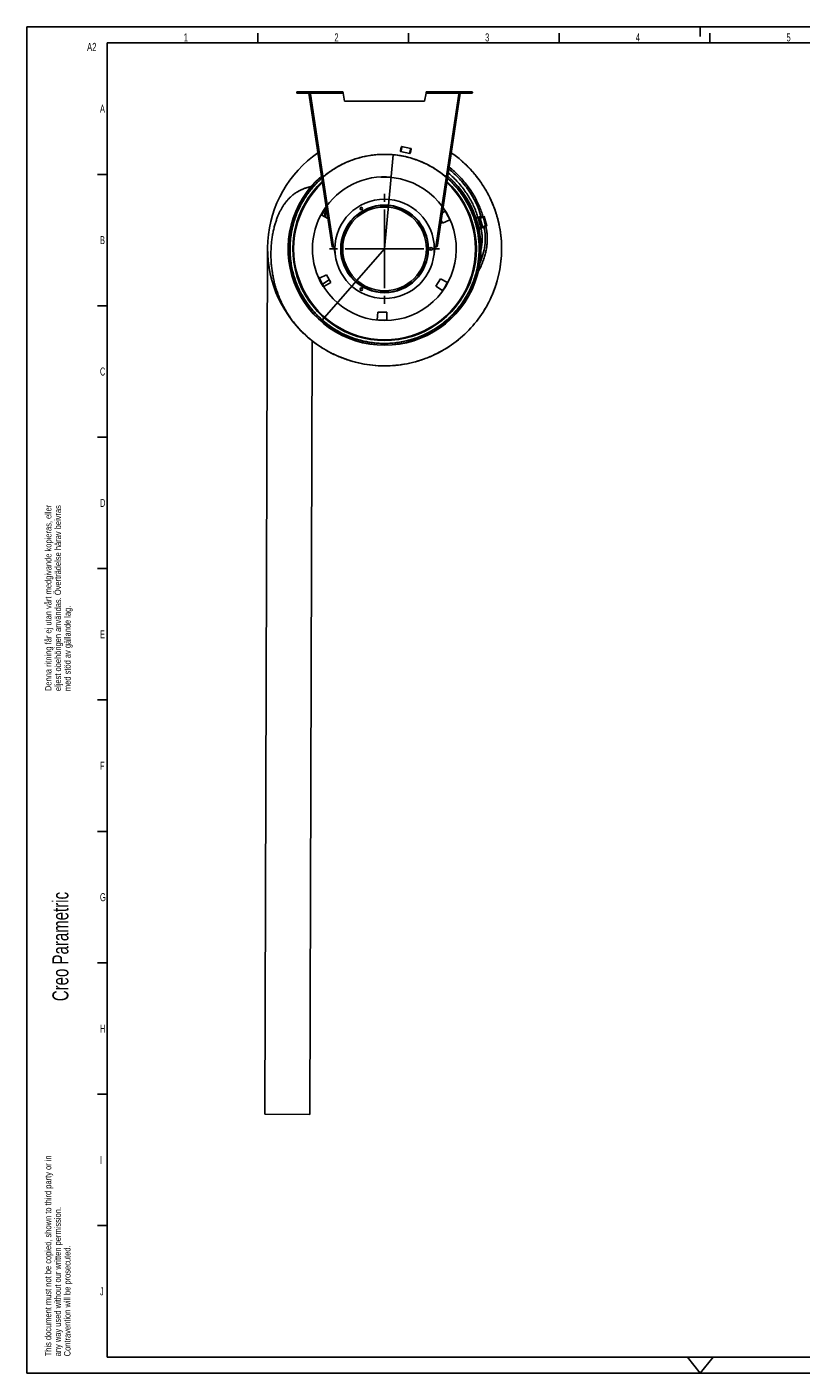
# Model space of a CAD drawing. Extents: x 0 to 594, y 0 to 420.
# Tile 1 of 14: x 0 to 241, y 0 to 420. Entities that reach past the tile are written whole.
import ezdxf

# ---------------------------------------------------------------- set-up
doc = ezdxf.new("R2010")
doc.units = 0
doc.header["$LTSCALE"] = 32.67
doc.linetypes.add('CENTER', pattern=[0.6, 0.375, -0.075, 0.075, -0.075])
for name, color, linetype in [('110528_DXF_CONTINUOUS_LINE', 7, 'CONTINUOUS'), ('110536_DXF_CONTINUOUS_LINE', 7, 'CONTINUOUS'), ('110660_DXF_CONTINUOUS_LINE', 7, 'CONTINUOUS'), ('AG_HOSE_125_DXF_CONTINUOUS', 7, 'CONTINUOUS'), ('ASE_65_125-10_DXF_FORMAT', 7, 'CONTINUOUS'), ('G_ASE_DUMMY_DXF_CONTINUOUS', 7, 'CONTINUOUS'), ('GUIDE_125_DXF_CONTINUOUS_L', 7, 'CONTINUOUS'), ('SPRING_DUMMY_DXF_AXIS', 7, 'CONTINUOUS'), ('SPRING_DUMMYDXF_CONTINUOUS', 7, 'CONTINUOUS')]:
    doc.layers.add(name, color=color, linetype=linetype)
doc.styles.get("Standard").update_dxf_attribs({"font": 'txt', "width": 0.7})
doc.styles.add('TEXTSTYLE_2', font='txt', dxfattribs={"width": 0.7})

# ---------------------------------------------------------------- blocks, each defined once
blk = doc.blocks.new('SQS_LAGTEXT_BL0', base_point=(6.83, 146.28))
at = {"layer": 'ASE_65_125-10_DXF_FORMAT', "color": 1, "linetype": 'CONTINUOUS'}
for q in [(0, 4.45), (4.76, 0)]:
    blk.add_line((0, -0.01), q, dxfattribs=at)
at = {"layer": 'ASE_65_125-10_DXF_FORMAT', "color": 2, "linetype": 'CONTINUOUS', "style": 'TEXTSTYLE_2', "width": 0.7}
for s, height, p in [('Denna ritning får ej utan vårt medgivande kopieras, eller', 2, (7.65, 212.77)), ('eljest obehörigen användas. Överträdelse härav beivras', 2, (10.65, 212.77)), ('med stöd av gällande lag.', 2, (13.65, 212.77)), ('Creo Parametric', 5, (12.94, 116.02)), ('This document must not be copied, shown to third party or in', 2, (7.59, 5.22)), ('any way used without our written permission.', 2, (10.59, 5.22)), ('Contravention will be prosecuted.', 2, (13.59, 5.22))]:
    blk.add_text(s, height=height, rotation=90, dxfattribs=at).set_placement(p)

msp = doc.modelspace()

# ---------------------------------------------------------------- linework, layer by layer
at = {"layer": '110528_DXF_CONTINUOUS_LINE', "color": 3, "linetype": 'CONTINUOUS'}
for p, q in [((93.84414, 360.17586), (91.92343, 361.24052)), ((129.50961, 361.9354), (130.44114, 362.49511)), ((129.63569, 358.81393), (129.17125, 359.68741)), ((131.84955, 359.84627), (129.63569, 358.81393)), ((91.23936, 341.65116), (93.45322, 342.6835)), ((94.7416, 340.26041), (92.64777, 339.00232)), ((93.45322, 342.6835), (94.7416, 340.26041)), ((127.57475, 339.11385), (129.02902, 341.44117)), ((129.02902, 341.44117), (131.16547, 340.25691)), ((129.57572, 337.71276), (127.57475, 339.11385)), ((109.27062, 328.61521), (109.48352, 331.04864)), ((109.48352, 331.04864), (112.22616, 330.95286)), ((112.22616, 330.95286), (112.26879, 328.51051))]:
    msp.add_line(p, q, dxfattribs=at)
at = {"layer": '110528_DXF_CONTINUOUS_LINE', "color": 9, "linetype": 'CONTINUOUS'}
for p, q in [((138.03288, 364.83286), (138.0991, 364.86807)), ((85.05603, 336.66457), (84.9898, 336.62936))]:
    msp.add_line(p, q, dxfattribs=at)
at = {"layer": '110528_DXF_CONTINUOUS_LINE', "color": 7, "linetype": 'CONTINUOUS'}
msp.add_arc((111.54445, 350.74871), 30.075, 130.9272188, 49.0727019, dxfattribs=at)
at = {"layer": '110528_DXF_CONTINUOUS_LINE', "color": 3, "linetype": 'CONTINUOUS'}
for radius, start, end in [(30, 131.0178646, 48.9819905), (22.25, 144.9125493, 151.8655687), (22.25, 24.1344313, 31.8655687), (22.25, 204.1344313, 211.8655687), (22.25, 324.1344313, 331.8655687), (22.25, 264.1344313, 271.8655687)]:
    msp.add_arc((111.54445, 350.74871), radius, start, end, dxfattribs=at)
at = {"layer": '110528_DXF_CONTINUOUS_LINE', "color": 9, "linetype": 'CONTINUOUS'}
for radius, start, end in [(28.61603, 132.7981077, 47.2023559), (28.36603, 133.1426079, 46.8576139)]:
    msp.add_arc((111.54445, 350.74871), radius, start, end, dxfattribs=at)
at = {"layer": '110536_DXF_CONTINUOUS_LINE', "color": 9, "linetype": 'CONTINUOUS'}
for p, q in [((84.3178, 399.34871), (84.3178, 399.74871)), ((88.35241, 399.34871), (98.60613, 399.34871)), ((134.7365, 399.34871), (124.48277, 399.34871)), ((138.77111, 399.34871), (138.77111, 399.74871)), ((95.56572, 351.42559), (88.40975, 398.96772)), ((127.52319, 351.42559), (134.67915, 398.96772)), ((94.24334, 357.5237), (94.44111, 357.55347)), ((128.84557, 357.5237), (128.6478, 357.55347)), ((94.62603, 354.98119), (94.8238, 355.01096)), ((128.46288, 354.98119), (128.2651, 355.01096)), ((95.09225, 351.88373), (95.29003, 351.9135)), ((95.09242, 351.88266), (95.29019, 351.91242)), ((127.99649, 351.88266), (127.79872, 351.91242)), ((127.99665, 351.88373), (127.79888, 351.9135))]:
    msp.add_line(p, q, dxfattribs=at)
at = {"layer": '110536_DXF_CONTINUOUS_LINE', "color": 3, "linetype": 'CONTINUOUS'}
for p, q in [((84.3178, 399.74871), (98.53311, 399.74871)), ((84.3178, 399.34871), (88.1678, 399.34871)), ((95.1526, 351.48283), (87.95467, 399.30373)), ((124.5558, 399.74871), (138.77111, 399.74871)), ((135.13423, 399.30373), (127.99665, 351.88373)), ((138.77111, 399.34871), (134.92111, 399.34871)), ((127.93631, 351.48283), (127.99665, 351.88373))]:
    msp.add_line(p, q, dxfattribs=at)
at = {"layer": '110536_DXF_CONTINUOUS_LINE', "color": 7, "linetype": 'CONTINUOUS'}
for p, q in [((84.3178, 399.54871), (98.53311, 399.54871)), ((87.95467, 399.30373), (88.15245, 399.3335)), ((95.35037, 351.5126), (88.15245, 399.3335)), ((88.1678, 399.34871), (88.1678, 399.54871)), ((88.35241, 399.34871), (88.40975, 398.96772)), ((95.33915, 399.74871), (95.33915, 399.54871)), ((98.33915, 399.74871), (98.33915, 399.54871)), ((98.53311, 399.74871), (98.53311, 399.54871)), ((98.60613, 399.34871), (99.04445, 396.86287)), ((124.48277, 399.34871), (124.04445, 396.86287)), ((124.5558, 399.74871), (124.5558, 399.54871)), ((124.5558, 399.54871), (138.77111, 399.54871)), ((124.74976, 399.74871), (124.74976, 399.54871)), ((127.74976, 399.74871), (127.74976, 399.54871)), ((127.79888, 351.9135), (134.93646, 399.3335)), ((134.7365, 399.34871), (134.67915, 398.96772)), ((134.92111, 399.34871), (134.92111, 399.54871)), ((135.13423, 399.30373), (134.93646, 399.3335)), ((88.21198, 398.93795), (88.40975, 398.96772)), ((124.04445, 396.86287), (99.04445, 396.86287)), ((134.87692, 398.93795), (134.67915, 398.96772)), ((95.1526, 351.48283), (95.35037, 351.5126)), ((96.21711, 348.44167), (95.76549, 351.44211)), ((126.8718, 348.44167), (127.32342, 351.44211)), ((127.73854, 351.5126), (127.79888, 351.9135)), ((127.93631, 351.48283), (127.73854, 351.5126))]:
    msp.add_line(p, q, dxfattribs=at)
at = {"layer": '110536_DXF_CONTINUOUS_LINE', "color": 3, "linetype": 'CONTINUOUS'}
for centre, start, end in [((84.3178, 399.54871), 90, 270), ((138.77111, 399.54871), 270, 90)]:
    msp.add_arc(centre, 0.2, start, end, dxfattribs=at)
at = {"layer": '110536_DXF_CONTINUOUS_LINE', "color": 7, "linetype": 'CONTINUOUS'}
for centre, start, end in [((95.54222, 352.9254), 270.8975556, 278.5598113), ((127.54668, 352.9254), 261.4401887, 269.1024444)]:
    msp.add_arc(centre, 1.5, start, end, dxfattribs=at)
for points, knots in [([(88.2922, 399.54871), (88.29934, 399.54871), (88.31308, 399.52397), (88.32412, 399.4849), (88.33871, 399.4211), (88.34751, 399.37425), (88.35241, 399.34871)], [0, 0, 0, 0, 0.10102656, 0.317593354, 0.631910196, 1, 1, 1, 1]), ([(98.60613, 399.34871), (98.60019, 399.37426), (98.58948, 399.42139), (98.57177, 399.4847), (98.55811, 399.5257), (98.54103, 399.54871), (98.53311, 399.54871)], [0, 0, 0, 0, 0.362762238, 0.67352206, 0.890403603, 1, 1, 1, 1]), ([(124.48277, 399.34871), (124.48871, 399.37426), (124.49942, 399.42139), (124.51714, 399.4847), (124.53079, 399.5257), (124.54788, 399.54871), (124.5558, 399.54871)], [0, 0, 0, 0, 0.362762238, 0.67352206, 0.890403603, 1, 1, 1, 1]), ([(134.79671, 399.54871), (134.78957, 399.54871), (134.77582, 399.52397), (134.76479, 399.4849), (134.7502, 399.4211), (134.74139, 399.37425), (134.7365, 399.34871)], [0, 0, 0, 0, 0.10102656, 0.317593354, 0.631910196, 1, 1, 1, 1]), ([(95.56572, 351.42559), (95.53837, 351.4263), (95.4875, 351.42985), (95.42051, 351.44397), (95.36921, 351.46866), (95.35246, 351.49871), (95.35037, 351.5126)], [0, 0, 0, 0, 0.331658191, 0.615530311, 0.82972973, 1, 1, 1, 1]), ([(127.52319, 351.42559), (127.55054, 351.4263), (127.60141, 351.42985), (127.66839, 351.44397), (127.7197, 351.46866), (127.73645, 351.49871), (127.73854, 351.5126)], [0, 0, 0, 0, 0.331658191, 0.615530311, 0.82972973, 1, 1, 1, 1])]:
    msp.add_open_spline(points, degree=3, knots=knots, dxfattribs=at)
at = {"layer": '110536_DXF_CONTINUOUS_LINE', "color": 3, "linetype": 'CONTINUOUS'}
for points, knots in [([(98.60613, 399.34871), (98.6002, 399.39976), (98.58927, 399.49411), (98.57435, 399.60533), (98.5619, 399.67711), (98.55272, 399.71451), (98.54583, 399.73681), (98.53708, 399.74871), (98.53311, 399.74871)], [0, 0, 0, 0, 0.37570868, 0.695091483, 0.818353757, 0.911146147, 0.970916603, 1, 1, 1, 1]), ([(124.48277, 399.34871), (124.48871, 399.39976), (124.49964, 399.49411), (124.51456, 399.60533), (124.527, 399.67711), (124.53618, 399.71451), (124.54308, 399.73681), (124.55182, 399.74871), (124.5558, 399.74871)], [0, 0, 0, 0, 0.37570868, 0.695091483, 0.818353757, 0.911146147, 0.970916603, 1, 1, 1, 1]), ([(95.56572, 351.42559), (95.51383, 351.42242), (95.41764, 351.41888), (95.30439, 351.42136), (95.22966, 351.43288), (95.18492, 351.44439), (95.15512, 351.46609), (95.1526, 351.48283)], [0, 0, 0, 0, 0.361590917, 0.668785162, 0.788677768, 0.882236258, 1, 1, 1, 1]), ([(127.52319, 351.42559), (127.57507, 351.42242), (127.67126, 351.41888), (127.78452, 351.42136), (127.85924, 351.43288), (127.90399, 351.44439), (127.93379, 351.46609), (127.93631, 351.48283)], [0, 0, 0, 0, 0.361590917, 0.668785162, 0.788677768, 0.882236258, 1, 1, 1, 1])]:
    msp.add_open_spline(points, degree=3, knots=knots, dxfattribs=at)
at = {"layer": '110660_DXF_CONTINUOUS_LINE', "color": 9, "linetype": 'CONTINUOUS'}
for p, q in [((119.77544, 382.05851), (116.87003, 382.662)), ((119.45004, 380.49195), (116.54463, 381.09544)), ((140.05225, 360.32715), (141.04591, 360.60109)), ((141.51158, 357.40675), (140.71962, 360.2794)), ((140.88222, 357.36195), (141.86426, 357.63269)), ((140.93125, 357.14537), (141.92322, 357.41885)), ((140.99296, 356.85001), (141.61611, 357.0218)), ((141.94081, 357.69329), (141.14578, 360.5771)), ((142.07587, 357.73551), (141.28392, 360.60815)), ((142.00988, 357.70882), (142.07587, 357.73551)), ((143.05403, 357.83199), (142.26208, 360.70463)), ((143.36913, 357.93585), (142.57718, 360.80849)), ((143.30314, 357.90916), (143.36913, 357.93585)), ((143.3075, 357.89337), (143.30314, 357.90916)), ((143.3075, 357.89337), (143.37784, 357.90427))]:
    msp.add_line(p, q, dxfattribs=at)
at = {"layer": '110660_DXF_CONTINUOUS_LINE', "color": 7, "linetype": 'CONTINUOUS'}
for p, q in [((139.99559, 360.49496), (140.99891, 360.77156)), ((141.73137, 357.26984), (140.95034, 357.05452)), ((141.59243, 357.11139), (140.97402, 356.9409)), ((140.99323, 356.84868), (141.61645, 357.0205)), ((141.05911, 360.55321), (140.99892, 360.77154)), ((141.14578, 360.5771), (141.05911, 360.55321)), ((142.57718, 360.80849), (141.28392, 360.60815)), ((141.93773, 357.70446), (141.85107, 357.68057)), ((141.94191, 357.35105), (141.85107, 357.68057)), ((143.36913, 357.93585), (142.07587, 357.73551)), ((143.42996, 357.93563), (142.63801, 360.80827)), ((143.06859, 357.7792), (143.37784, 357.90427))]:
    msp.add_line(p, q, dxfattribs=at)
at = {"layer": '110660_DXF_CONTINUOUS_LINE', "color": 3, "linetype": 'CONTINUOUS'}
for p, q in [((141.56657, 357.20729), (140.95371, 357.03834)), ((141.94081, 357.69329), (141.85414, 357.6694)), ((143.30314, 357.90916), (142.00988, 357.70882)), ((143.06424, 357.79499), (143.3075, 357.89337))]:
    msp.add_line(p, q, dxfattribs=at)
msp.add_arc((143.19619, 358.16864), 0.29692, 292.0170882, 292.4133499, dxfattribs=at)
at = {"layer": '110660_DXF_CONTINUOUS_LINE', "color": 9, "linetype": 'CONTINUOUS'}
for points, knots in [([(116.82245, 381.85481), (116.83241, 381.90278), (116.85075, 381.99744), (116.87367, 382.13611), (116.89106, 382.26603), (116.90248, 382.38286), (116.9073, 382.48213), (116.9065, 382.56249), (116.89807, 382.61684), (116.88728, 382.6578), (116.85254, 382.66502), (116.82632, 382.63174), (116.79695, 382.58525), (116.76421, 382.51185), (116.72909, 382.41888), (116.69304, 382.30716), (116.65726, 382.18107), (116.62305, 382.04474), (116.60218, 381.95061), (116.59222, 381.90263)], [0, 0, 0, 0, 0.089277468, 0.17567333, 0.256055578, 0.328171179, 0.389237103, 0.437858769, 0.472417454, 0.49342805, 0.50657195, 0.527582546, 0.562141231, 0.610762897, 0.671828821, 0.743944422, 0.82432667, 0.910722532, 1, 1, 1, 1]), ([(116.59222, 381.90263), (116.58225, 381.85466), (116.56391, 381.76001), (116.54099, 381.62133), (116.5236, 381.49141), (116.51218, 381.37459), (116.50736, 381.27532), (116.50817, 381.19495), (116.51659, 381.14061), (116.52738, 381.09964), (116.56213, 381.09242), (116.58834, 381.12571), (116.61771, 381.1722), (116.65045, 381.2456), (116.68557, 381.33857), (116.72162, 381.45028), (116.7574, 381.57638), (116.79161, 381.71271), (116.81248, 381.80684), (116.82245, 381.85481)], [0, 0, 0, 0, 0.089277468, 0.17567333, 0.256055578, 0.328171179, 0.389237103, 0.437858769, 0.472417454, 0.49342805, 0.50657195, 0.527582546, 0.562141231, 0.610762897, 0.671828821, 0.743944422, 0.82432667, 0.910722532, 1, 1, 1, 1]), ([(119.49762, 381.29914), (119.48766, 381.25117), (119.46932, 381.15651), (119.4464, 381.01784), (119.42901, 380.88792), (119.41759, 380.77109), (119.41277, 380.67182), (119.41357, 380.59146), (119.422, 380.53711), (119.43279, 380.49615), (119.46754, 380.48893), (119.49375, 380.52221), (119.52312, 380.5687), (119.55586, 380.6421), (119.59098, 380.73507), (119.62703, 380.84679), (119.66281, 380.97289), (119.69702, 381.10921), (119.71789, 381.20335), (119.72786, 381.25132)], [0, 0, 0, 0, 0.089277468, 0.17567333, 0.256055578, 0.328171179, 0.389237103, 0.437858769, 0.472417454, 0.49342805, 0.50657195, 0.527582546, 0.562141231, 0.610762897, 0.671828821, 0.743944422, 0.82432667, 0.910722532, 1, 1, 1, 1]), ([(119.72786, 381.25132), (119.73782, 381.29929), (119.75616, 381.39394), (119.77908, 381.53262), (119.79647, 381.66254), (119.80789, 381.77937), (119.81271, 381.87863), (119.81191, 381.959), (119.80348, 382.01334), (119.79269, 382.05431), (119.75794, 382.06153), (119.73173, 382.02824), (119.70236, 381.98175), (119.66962, 381.90835), (119.6345, 381.81538), (119.59845, 381.70367), (119.56267, 381.57757), (119.52846, 381.44124), (119.50759, 381.34711), (119.49762, 381.29914)], [0, 0, 0, 0, 0.089277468, 0.17567333, 0.256055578, 0.328171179, 0.389237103, 0.437858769, 0.472417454, 0.49342805, 0.50657195, 0.527582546, 0.562141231, 0.610762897, 0.671828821, 0.743944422, 0.82432667, 0.910722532, 1, 1, 1, 1]), ([(141.46623, 360.58134), (141.41899, 360.56832), (141.32634, 360.54172), (141.19218, 360.50003), (141.06817, 360.45814), (140.95824, 360.41764), (140.86721, 360.3797), (140.79453, 360.34626), (140.75091, 360.31743), (140.71647, 360.29528), (140.72505, 360.26413), (140.76598, 360.26277), (140.81821, 360.26036), (140.89776, 360.26889), (140.99537, 360.28296), (141.11053, 360.30451), (141.23848, 360.33208), (141.37506, 360.36503), (141.46825, 360.38967), (141.51548, 360.40269)], [0, 0, 0, 0, 0.090153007, 0.177370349, 0.258461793, 0.331119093, 0.392489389, 0.441090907, 0.475147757, 0.494769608, 0.505230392, 0.524852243, 0.558909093, 0.607510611, 0.668880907, 0.741538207, 0.822629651, 0.909846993, 1, 1, 1, 1]), ([(141.51548, 360.40269), (141.56271, 360.41571), (141.65536, 360.44231), (141.78952, 360.484), (141.91353, 360.52589), (142.02346, 360.56639), (142.11449, 360.60433), (142.18718, 360.63777), (142.23079, 360.6666), (142.26524, 360.68875), (142.25665, 360.7199), (142.21572, 360.72126), (142.1635, 360.72367), (142.08395, 360.71514), (141.98634, 360.70107), (141.87118, 360.67952), (141.74322, 360.65195), (141.60665, 360.619), (141.51346, 360.59436), (141.46623, 360.58134)], [0, 0, 0, 0, 0.090153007, 0.177370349, 0.258461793, 0.331119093, 0.392489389, 0.441090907, 0.475147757, 0.494769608, 0.505230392, 0.524852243, 0.558909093, 0.607510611, 0.668880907, 0.741538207, 0.822629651, 0.909846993, 1, 1, 1, 1]), ([(142.25818, 357.7087), (142.21095, 357.69568), (142.1183, 357.66908), (141.98413, 357.62739), (141.86013, 357.5855), (141.75019, 357.54499), (141.65917, 357.50706), (141.58648, 357.47362), (141.54287, 357.44479), (141.50842, 357.42264), (141.51701, 357.39149), (141.55794, 357.39013), (141.61016, 357.38772), (141.68971, 357.39625), (141.78732, 357.41032), (141.90248, 357.43186), (142.03043, 357.45944), (142.16701, 357.49239), (142.2602, 357.51702), (142.30743, 357.53005)], [0, 0, 0, 0, 0.090153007, 0.177370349, 0.258461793, 0.331119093, 0.392489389, 0.441090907, 0.475147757, 0.494769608, 0.505230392, 0.524852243, 0.558909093, 0.607510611, 0.668880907, 0.741538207, 0.822629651, 0.909846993, 1, 1, 1, 1]), ([(142.30743, 357.53005), (142.35466, 357.54307), (142.44731, 357.56967), (142.58148, 357.61136), (142.70549, 357.65324), (142.81542, 357.69375), (142.90645, 357.73169), (142.97913, 357.76513), (143.02275, 357.79396), (143.05719, 357.8161), (143.04861, 357.84725), (143.00768, 357.84862), (142.95545, 357.85103), (142.8759, 357.8425), (142.77829, 357.82843), (142.66313, 357.80688), (142.53518, 357.7793), (142.3986, 357.74636), (142.30541, 357.72172), (142.25818, 357.7087)], [0, 0, 0, 0, 0.090153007, 0.177370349, 0.258461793, 0.331119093, 0.392489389, 0.441090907, 0.475147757, 0.494769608, 0.505230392, 0.524852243, 0.558909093, 0.607510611, 0.668880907, 0.741538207, 0.822629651, 0.909846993, 1, 1, 1, 1])]:
    msp.add_open_spline(points, degree=3, knots=knots, dxfattribs=at)
at = {"layer": '110660_DXF_CONTINUOUS_LINE', "color": 7, "linetype": 'CONTINUOUS'}
for points, knots in [([(141.14578, 360.5771), (141.15831, 360.58056), (141.20396, 360.59255), (141.25012, 360.60291), (141.28392, 360.60815)], [0, 0, 0, 0, 0.275448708, 1, 1, 1, 1]), ([(141.73137, 357.26984), (141.74651, 357.27647), (141.81585, 357.30566), (141.88648, 357.33171), (141.94191, 357.35105)], [0, 0, 0, 0, 0.219647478, 1, 1, 1, 1]), ([(141.93773, 357.70446), (141.95027, 357.70792), (141.99592, 357.71991), (142.04207, 357.73027), (142.07587, 357.73551)], [0, 0, 0, 0, 0.275448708, 1, 1, 1, 1]), ([(142.57718, 360.80849), (142.59168, 360.81074), (142.61102, 360.81301), (142.6306, 360.81277), (142.63748, 360.81018), (142.63801, 360.80827)], [0, 0, 0, 0, 0.708411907, 0.904468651, 1, 1, 1, 1]), ([(143.36913, 357.93585), (143.38363, 357.9381), (143.40297, 357.94037), (143.42255, 357.94013), (143.42943, 357.93754), (143.42996, 357.93563)], [0, 0, 0, 0, 0.708411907, 0.904468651, 1, 1, 1, 1]), ([(143.42996, 357.93563), (143.43049, 357.93372), (143.42591, 357.92797), (143.40922, 357.91773), (143.39144, 357.90977), (143.37784, 357.90427)], [0, 0, 0, 0, 0.095531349, 0.291588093, 1, 1, 1, 1])]:
    msp.add_open_spline(points, degree=3, knots=knots, dxfattribs=at)
at = {"layer": '110660_DXF_CONTINUOUS_LINE', "color": 3, "linetype": 'CONTINUOUS'}
for points, knots in [([(141.94081, 357.69329), (141.94708, 357.69502), (141.9699, 357.70102), (141.99298, 357.7062), (142.00988, 357.70882)], [0, 0, 0, 0, 0.275448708, 1, 1, 1, 1]), ([(143.30314, 357.90916), (143.31039, 357.91029), (143.31831, 357.91078), (143.33278, 357.91188), (143.33356, 357.90905)], [0, 0, 0, 0, 0.714093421, 1, 1, 1, 1]), ([(143.33356, 357.90905), (143.33429, 357.9064), (143.32237, 357.90016), (143.31572, 357.89676), (143.3094, 357.89415)], [0, 0, 0, 0, 0.286872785, 1, 1, 1, 1])]:
    msp.add_open_spline(points, degree=3, knots=knots, dxfattribs=at)
at = {"layer": 'AG_HOSE_125_DXF_CONTINUOUS', "color": 9, "linetype": 'CONTINUOUS'}
for q in [(114.20452, 380.12854), (92.12338, 328.54349)]:
    msp.add_line((111.54445, 350.74871), q, dxfattribs=at)
at = {"layer": 'AG_HOSE_125_DXF_CONTINUOUS', "color": 7, "linetype": 'CONTINUOUS'}
for p, q in [((135.32353, 378.43877), (135.30229, 378.45697)), ((135.32412, 378.43946), (135.30289, 378.45767)), ((135.55888, 378.23608), (135.49854, 378.28834)), ((135.55889, 378.2361), (135.49872, 378.28854)), ((135.55858, 378.23574), (135.49873, 378.28855)), ((135.55888, 378.23608), (135.52876, 378.26237)), ((135.71946, 378.09378), (135.703, 378.1083)), ((135.72006, 378.09445), (135.70361, 378.10899)), ((74.22673, 80.76048), (75.04462, 350.85924)), ((87.51499, 323.27445), (87.54523, 323.24839)), ((87.51499, 323.27445), (87.54505, 323.24819)), ((88.95753, 322.07795), (88.22667, 80.71808)), ((88.22667, 80.71808), (74.22673, 80.76048))]:
    msp.add_line(p, q, dxfattribs=at)
for points in [[(88.58038, 370.16768), (88.38066, 370.12443), (88.17902, 370.07799), (87.98103, 370.02963), (87.78685, 369.97947), (87.59566, 369.92735), (87.40762, 369.87336), (87.22294, 369.81765), (87.04086, 369.76002), (86.86149, 369.70055), (86.685, 369.63938), (86.51067, 369.57629), (86.33859, 369.51135), (86.16894, 369.44467), (86.00106, 369.37602), (85.83497, 369.30542), (85.67088, 369.23298), (85.50837, 369.15857), (85.34752, 369.08222), (85.18845, 369.00401), (85.03084, 368.92379), (84.87474, 368.84158), (84.72027, 368.75747), (84.56712, 368.67132), (84.41537, 368.58316), (84.2651, 368.49306), (84.11607, 368.40087), (83.96834, 368.30663), (83.822, 368.21037), (83.67681, 368.11194), (83.53282, 368.01137), (83.39011, 367.90872), (83.24852, 367.80387), (83.10809, 367.69683), (82.96893, 367.58765), (82.83088, 367.4762), (82.69399, 367.36252), (82.55834, 367.24665), (82.42375, 367.12844), (82.2903, 367.00794), (82.15804, 366.88518), (82.02679, 366.75995), (81.89663, 366.63229), (81.76762, 366.50223), (81.63949, 366.36949), (81.51234, 366.2341), (81.3862, 366.09608), (81.26084, 365.95512), (81.13634, 365.81125), (81.01276, 365.66447), (80.88989, 365.51447), (80.76779, 365.36126), (80.64653, 365.20485), (80.52589, 365.04486), (80.40593, 364.88129), (80.28681, 364.71425), (80.16841, 364.5435), (80.05084, 364.36909), (79.93419, 364.19113), (79.81827, 364.00919), (79.70298, 363.82307), (79.58844, 363.63281), (79.47471, 363.43839), (79.36181, 363.23975), (79.24977, 363.0368), (79.13863, 362.82953), (79.02842, 362.61785), (78.91918, 362.40168), (78.81099, 362.18104), (78.70389, 361.95592), (78.59789, 361.72617), (78.49298, 361.4916), (78.38929, 361.25235), (78.28676, 361.00811), (78.18515, 360.75805), (78.08451, 360.50201), (77.98496, 360.23995), (77.88637, 359.97118), (77.78867, 359.69508), (77.69214, 359.41201), (77.59715, 359.12274), (77.50375, 358.82701), (77.4121, 358.52489), (77.32272, 358.21772), (77.23574, 357.90572), (77.15117, 357.58856), (77.0692, 357.26676), (76.98993, 356.94041), (76.91338, 356.60933), (76.83967, 356.27373), (76.76885, 355.93344), (76.70102, 355.58857), (76.63637, 355.23975), (76.57496, 354.88692), (76.51686, 354.53013), (76.46224, 354.17022), (76.41119, 353.80733), (76.36373, 353.44137), (76.31998, 353.07288), (76.27998, 352.70196), (76.24375, 352.32858), (76.21138, 351.95312), (76.18288, 351.57566), (76.15831, 351.19622), (76.13771, 350.81519), (76.12112, 350.43263), (76.10856, 350.04859), (76.10006, 349.66343), (76.09564, 349.27722), (76.09534, 348.89003), (76.09916, 348.5022), (76.10713, 348.1139), (76.11147, 347.95849)], [(76.11147, 347.95849), (76.12522, 347.57057), (76.14308, 347.1829), (76.16505, 346.79557), (76.19112, 346.4087), (76.22128, 346.02237), (76.25551, 345.63665), (76.2938, 345.25165), (76.33615, 344.86745), (76.38253, 344.48411), (76.43293, 344.10177), (76.48732, 343.72048), (76.5457, 343.34032), (76.60803, 342.96142), (76.67428, 342.58386), (76.74445, 342.2077), (76.8185, 341.83305), (76.89639, 341.46001), (76.97809, 341.08861), (77.06358, 340.71897), (77.15281, 340.35118), (77.24576, 339.98528), (77.3424, 339.62129), (77.4427, 339.25927), (77.54663, 338.89929), (77.65418, 338.5413), (77.76531, 338.18535), (77.87999, 337.83151), (77.99822, 337.47975), (78.11995, 337.13012), (78.24515, 336.78269), (78.37382, 336.43741), (78.50592, 336.09434), (78.64142, 335.75353), (78.78031, 335.41493), (78.92257, 335.07859), (79.06815, 334.74454), (79.21708, 334.41274), (79.3693, 334.08323), (79.5248, 333.75606), (79.68358, 333.43114), (79.84563, 333.1085), (80.01091, 332.7882), (80.17945, 332.47014), (80.35123, 332.15436), (80.52621, 331.8409), (80.70443, 331.52969), (80.88585, 331.22077), (81.07044, 330.91417), (81.25824, 330.60983), (81.44922, 330.30779), (81.64334, 330.00808), (81.84065, 329.71063), (82.04112, 329.41549), (82.24473, 329.12268), (82.45153, 328.83214), (82.66149, 328.54389), (82.87458, 328.25797), (83.09086, 327.97429), (83.31032, 327.69289), (83.53292, 327.4138), (83.75874, 327.13693), (83.98777, 326.86233), (84.21997, 326.59003), (84.45542, 326.31995), (84.69411, 326.05214), (84.93602, 325.78661), (85.18121, 325.52331), (85.42967, 325.26227), (85.68137, 325.00352), (85.93639, 324.74701), (86.19471, 324.49276), (86.45633, 324.24081), (86.7213, 323.99111), (86.98966, 323.74366), (87.26135, 323.49854), (87.51499, 323.27445)]]:
    msp.add_lwpolyline(points, dxfattribs=at)
for centre, radius, start, end in [((111.54453, 350.74874), 36.50005, 124.734087, 227.6192418), ((111.526, 350.72531), 36.52974, 48.9228773, 55.2631682), ((111.56392, 350.77141), 36.4701, 48.9827785, 49.3453468), ((111.53972, 350.74244), 36.50782, 48.9839585, 49.3029658), ((111.54411, 350.74749), 36.50113, 48.4886918, 48.8586707), ((111.56704, 350.775), 36.46534, 48.5547237, 48.8573708), ((111.56253, 350.76888), 36.52706, 227.6196795, 227.8483877), ((111.52797, 350.73133), 36.47604, 227.6350138, 227.8886295), ((111.56492, 350.77152), 36.53062, 227.848388, 228.1902649), ((111.53499, 350.7391), 36.48651, 227.8886333, 228.2262051), ((111.56185, 350.76807), 36.526, 228.1902515, 228.8259545), ((111.54171, 350.74663), 36.4966, 228.2262029, 228.5194326), ((111.54741, 350.75308), 36.50521, 228.5194331, 228.8275179)]:
    msp.add_arc(centre, radius, start, end, dxfattribs=at)
at = {"layer": 'AG_HOSE_125_DXF_CONTINUOUS', "color": 9, "linetype": 'CONTINUOUS'}
for radius, start, end in [(22.5, 84.4343539, 211.5656461), (22.365, 202.8745903, 93.1255903)]:
    msp.add_arc((111.54445, 350.74871), radius, start, end, dxfattribs=at)
msp.add_open_spline([(92.12338, 328.54349), (93.59981, 327.25218), (96.9535, 324.86359), (102.6913, 322.3664), (109.16705, 321.09258), (115.77491, 321.29986), (122.32927, 323.02145), (128.34275, 326.16828), (132.75763, 330.01706), (135.76397, 333.76789), (138.18154, 337.7206), (140.29319, 343.08881), (141.12881, 348.65959), (141.00364, 353.27157), (140.5004, 356.74647), (139.54707, 360.2774), (138.17108, 363.61861), (136.39942, 366.76365), (134.32987, 369.60073), (131.79955, 372.30507), (128.94535, 374.66845), (125.73221, 376.70351), (122.28526, 378.31614), (118.45739, 379.52318), (113.68174, 380.3329), (107.8049, 380.26447), (102.3299, 378.93898), (98.10518, 377.08489), (95.07616, 375.30915), (92.16487, 373.0954), (89.58861, 370.56164), (87.34316, 367.73533), (85.49524, 364.74916), (83.94393, 361.38622), (82.83049, 357.85176), (82.15643, 354.10861), (81.96183, 350.30797), (82.28625, 346.30782), (83.11538, 342.57482), (84.37759, 339.07786), (85.94795, 335.9368), (87.9947, 332.85027), (90.41741, 330.04623), (93.2485, 327.50645), (96.38035, 325.34446), (99.95464, 323.51932), (103.65382, 322.23367), (107.48577, 321.44904), (111.28072, 321.16397), (115.28752, 321.39309), (119.22774, 322.17023), (123.12375, 323.51488), (126.80108, 325.38248), (130.35835, 327.88475), (133.25904, 330.65324), (135.54958, 333.50388), (137.3202, 336.27217), (138.80657, 339.30333), (139.95893, 342.57072), (140.71967, 345.95084), (141.08614, 349.44243), (141.03034, 353.09948), (140.51812, 356.67641), (139.57418, 360.16053), (138.26576, 363.41938), (136.47808, 366.66285), (134.29261, 369.65549), (131.67854, 372.41812), (128.73383, 374.82882), (125.32068, 376.93993), (121.8233, 378.48624), (118.25912, 379.54386), (114.79875, 380.14231), (111.09976, 380.32484), (107.40525, 380.03714), (103.68132, 379.2639), (100.08321, 378.02445), (96.49391, 376.229), (93.26493, 374.01304), (90.3606, 371.39304), (87.88045, 368.50657), (85.68865, 365.14457), (83.97759, 361.51118), (82.74968, 357.57682), (82.07253, 353.50839), (81.97754, 349.1602), (82.49193, 345.14056), (83.48176, 341.43571), (84.7787, 338.1722), (86.55495, 334.92247), (88.72986, 331.92215), (91.3342, 329.15033), (94.27039, 326.72929), (97.67613, 324.60616), (101.25227, 323.00992), (105.00341, 321.90156), (108.76025, 321.29409), (112.77201, 321.18089), (116.76412, 321.61939), (120.76056, 322.62709), (124.58366, 324.1745), (128.34133, 326.36449), (131.57248, 328.96031), (134.33468, 331.89272), (136.5723, 334.97108), (138.48384, 338.49995), (139.89422, 342.26028), (140.7986, 346.28136), (141.14315, 350.39132), (140.88471, 354.73295), (140.00587, 358.88563), (138.54403, 362.86417), (136.6041, 366.50388), (134.03189, 370.0111), (130.96477, 373.09986), (127.38184, 375.76672), (123.43913, 377.87366), (118.98953, 379.42675), (115.84736, 379.97979), (114.20452, 380.12854)], degree=3, knots=[0, 0, 0, 0, 0.012221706, 0.025458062, 0.038694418, 0.053028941, 0.066265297, 0.08059982, 0.094934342, 0.102400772, 0.110488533, 0.123724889, 0.138059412, 0.145238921, 0.152418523, 0.159884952, 0.167972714, 0.174865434, 0.182331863, 0.189798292, 0.197886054, 0.205352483, 0.213440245, 0.221528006, 0.230288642, 0.243524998, 0.25785952, 0.26503903, 0.272218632, 0.279685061, 0.287772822, 0.294665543, 0.302131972, 0.309598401, 0.317686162, 0.325152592, 0.333240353, 0.341328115, 0.35008875, 0.35698147, 0.3644479, 0.371914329, 0.38000209, 0.38746852, 0.395556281, 0.403644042, 0.412404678, 0.419871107, 0.427958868, 0.43604663, 0.444807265, 0.452895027, 0.461655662, 0.470416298, 0.47990558, 0.486533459, 0.493161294, 0.500340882, 0.507520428, 0.514699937, 0.521879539, 0.529345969, 0.53743373, 0.54432645, 0.55179288, 0.559259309, 0.56734707, 0.5748135, 0.582901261, 0.590989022, 0.599749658, 0.606642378, 0.614108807, 0.621575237, 0.629662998, 0.637129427, 0.645217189, 0.65330495, 0.662065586, 0.669532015, 0.677619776, 0.685707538, 0.694468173, 0.702555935, 0.71131657, 0.720077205, 0.729566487, 0.736459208, 0.743925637, 0.751392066, 0.759479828, 0.766946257, 0.775034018, 0.78312178, 0.791882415, 0.799348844, 0.807436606, 0.815524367, 0.824285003, 0.832372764, 0.8411334, 0.849894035, 0.859383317, 0.866849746, 0.874937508, 0.883025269, 0.891785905, 0.899873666, 0.908634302, 0.917394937, 0.926884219, 0.93497198, 0.943732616, 0.952493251, 0.961982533, 0.970743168, 0.98023245, 0.989721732, 1, 1, 1, 1], dxfattribs=at)
at = {"layer": 'AG_HOSE_125_DXF_CONTINUOUS', "color": 7, "linetype": 'CONTINUOUS'}
for points, knots in [([(87.54505, 323.24819), (89.34176, 321.68023), (92.28011, 319.58521), (96.53568, 317.41349), (100.98421, 315.66673), (106.83419, 314.31618), (112.83549, 314.1352), (117.58158, 314.69191), (121.08619, 315.45742), (124.49909, 316.56221), (128.87903, 318.47282), (133.97193, 321.65409), (139.21546, 326.58723), (143.39691, 332.44778), (145.86267, 337.92304), (147.1651, 342.52066), (147.79976, 346.05133), (148.08603, 349.62714), (147.99767, 354.40495), (147.0098, 360.32709), (144.88242, 365.94169), (142.55284, 370.11395), (140.50561, 373.05984), (138.17995, 375.79037), (136.4579, 377.45068), (135.55888, 378.23608)], [0, 0, 0, 0, 0.062467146, 0.093738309, 0.1250095, 0.18747659, 0.249943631, 0.281214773, 0.312485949, 0.343757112, 0.375028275, 0.437495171, 0.499962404, 0.562429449, 0.624896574, 0.656167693, 0.687438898, 0.718710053, 0.749981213, 0.812448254, 0.874915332, 0.906186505, 0.937457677, 0.968728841, 1, 1, 1, 1]), ([(87.71704, 323.09906), (88.61769, 322.3229), (90.49626, 320.85771), (93.51397, 318.94615), (96.70447, 317.33805), (101.14309, 315.62073), (106.97497, 314.30016), (112.95234, 314.14017), (117.67756, 314.70876), (121.16618, 315.47936), (124.56285, 316.5871), (128.9221, 318.49679), (133.99068, 321.67079), (139.21125, 326.58545), (143.37865, 332.41993), (145.8416, 337.86958), (147.14724, 342.4462), (147.78738, 345.96111), (148.08212, 349.52164), (148.00939, 354.28041), (147.04646, 360.18185), (144.95311, 365.78299), (142.65401, 369.95009), (140.63114, 372.89513), (138.33089, 375.62816), (136.6262, 377.29245), (135.73589, 378.08044)], [0, 0, 0, 0, 0.031268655, 0.062537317, 0.093805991, 0.125074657, 0.187537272, 0.249999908, 0.28126856, 0.312537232, 0.343805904, 0.375074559, 0.437537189, 0.4999998, 0.562462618, 0.62492541, 0.656194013, 0.687462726, 0.718731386, 0.750000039, 0.81246271, 0.874925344, 0.906194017, 0.937462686, 0.96873134, 1, 1, 1, 1])]:
    msp.add_open_spline(points, degree=3, knots=knots, dxfattribs=at)
at = {"layer": 'ASE_65_125-10_DXF_FORMAT', "color": 7, "linetype": 'CONTINUOUS'}
for p, q in [((0, 0), (0, 420)), ((0, 420), (594, 420)), ((72, 415), (72, 418)), ((119, 415), (119, 418)), ((166, 415), (166, 418)), ((210, 417), (210, 420)), ((213, 415), (213, 418)), ((25, 415), (25, 5)), ((589, 415), (25, 415)), ((25, 374), (22, 374)), ((25, 333), (22, 333)), ((25, 292), (22, 292)), ((25, 251), (22, 251)), ((25, 210), (22, 210)), ((25, 169), (22, 169)), ((25, 128), (22, 128)), ((25, 87), (22, 87)), ((25, 46), (22, 46)), ((25, 5), (589, 5)), ((210, 0), (206.0034, 5)), ((210, 0), (213.9966, 5)), ((0, 0), (594, 0))]:
    msp.add_line(p, q, dxfattribs=at)
at = {"layer": 'G_ASE_DUMMY_DXF_CONTINUOUS', "color": 7, "linetype": 'CONTINUOUS'}
msp.add_line((94.28515, 341.11887), (92.20343, 339.7505), dxfattribs=at)
at = {"layer": 'GUIDE_125_DXF_CONTINUOUS_L', "color": 7, "linetype": 'CONTINUOUS'}
for p, q in [((141.56218, 357.2232), (141.57897, 357.1623)), ((142.24753, 360.75743), (142.19608, 360.94402)), ((143.12143, 357.58754), (143.04383, 357.86899))]:
    msp.add_line(p, q, dxfattribs=at)
at = {"layer": 'GUIDE_125_DXF_CONTINUOUS_L', "color": 9, "linetype": 'CONTINUOUS'}
for p, q in [((141.66303, 360.66688), (141.60593, 360.87399)), ((142.53128, 357.51751), (142.45934, 357.77845))]:
    msp.add_line(p, q, dxfattribs=at)
at = {"layer": 'GUIDE_125_DXF_CONTINUOUS_L', "color": 7, "linetype": 'CONTINUOUS'}
for points in [[(131.39439, 374.45728), (131.50122, 374.36706), (131.88393, 374.03318), (132.26241, 373.69215), (132.63592, 373.34459), (133.00427, 372.99065), (133.36728, 372.63047), (133.72417, 372.26481), (134.07482, 371.89384), (134.41907, 371.51775), (134.75619, 371.13737), (135.08608, 370.7529), (135.40862, 370.36456), (135.72315, 369.97322), (136.02955, 369.57919), (136.3278, 369.1826), (136.61751, 368.78415), (136.89859, 368.38413), (137.17105, 367.98268), (137.43471, 367.58026), (137.68957, 367.17708), (137.9356, 366.77335), (138.17265, 366.36956), (138.40074, 365.96589), (138.61991, 365.56257), (138.83001, 365.16011), (139.03112, 364.75868), (139.22328, 364.35849), (139.40637, 363.96016), (139.58049, 363.56382), (139.74573, 363.16968), (139.90201, 362.77838), (140.04945, 362.39008), (140.18821, 362.00493), (140.31823, 361.62362), (140.43964, 361.24646), (140.55268, 360.8734), (140.61203, 360.6649)], [(142.19608, 360.94402), (142.0875, 361.32547), (141.96632, 361.72538), (141.83638, 362.12905), (141.69744, 362.53649), (141.5494, 362.94742), (141.39229, 363.36117), (141.22596, 363.7776), (141.05029, 364.19655), (140.86537, 364.61739), (140.67112, 365.03993), (140.46743, 365.46402), (140.25444, 365.88907), (140.03211, 366.31487), (139.80036, 366.74126), (139.55934, 367.16775), (139.30903, 367.59413), (139.0494, 368.02021), (138.78061, 368.44552), (138.50265, 368.86986), (138.21552, 369.29301), (137.9194, 369.71451), (137.61425, 370.13424), (137.30016, 370.5519), (136.97754, 370.96677), (136.64638, 371.37873), (136.30681, 371.78749), (135.95952, 372.1921), (135.60461, 372.59237), (135.2422, 372.98812), (134.87304, 373.37846), (134.49729, 373.76323), (134.11508, 374.14225), (133.72721, 374.51474), (133.33387, 374.88054), (132.93521, 375.23952), (132.53204, 375.59097), (132.12456, 375.9348), (131.71296, 376.27088), (131.67221, 376.30307)], [(93.36036, 363.38996), (93.34289, 363.33127), (93.24689, 362.98921), (93.15746, 362.64991), (93.07453, 362.31335), (92.99809, 361.97971), (92.92809, 361.64904), (92.86447, 361.32138), (92.80719, 360.99685), (92.77129, 360.77055)], [(140.75825, 343.60769), (140.85722, 343.79331), (141.06099, 344.19173), (141.25522, 344.58777), (141.44065, 344.98238), (141.61627, 345.37266), (141.78178, 345.75702), (141.93798, 346.13638), (142.08562, 346.51175), (142.22488, 346.88284), (142.35594, 347.24943), (142.47946, 347.61265), (142.59561, 347.97251), (142.70448, 348.32862), (142.80639, 348.68152), (142.90149, 349.03119), (142.98984, 349.37734), (143.07162, 349.72012), (143.14691, 350.05943), (143.2158, 350.39512), (143.27844, 350.72733), (143.33491, 351.05595), (143.3853, 351.38088), (143.42972, 351.70225), (143.46828, 352.01997), (143.50104, 352.33396), (143.52811, 352.64434), (143.54957, 352.95104), (143.56551, 353.254), (143.576, 353.55335), (143.5811, 353.84902), (143.58089, 354.14095), (143.57541, 354.42927), (143.56471, 354.71396), (143.54886, 354.99494), (143.5279, 355.27227), (143.50189, 355.54589), (143.47087, 355.81577), (143.43491, 356.08192), (143.39405, 356.3443), (143.34836, 356.60288), (143.29786, 356.85774), (143.2426, 357.10886), (143.18266, 357.35619), (143.12143, 357.58754)], [(141.57897, 357.1623), (141.63277, 356.95877), (141.68545, 356.74065), (141.73391, 356.51912), (141.7781, 356.29427), (141.81803, 356.06612), (141.85368, 355.83462), (141.88501, 355.59982), (141.912, 355.36177), (141.93463, 355.12043), (141.95286, 354.87588), (141.96665, 354.62815), (141.97598, 354.37719), (141.98081, 354.12308), (141.98108, 353.86586), (141.97676, 353.60541), (141.96781, 353.34182), (141.95416, 353.07513), (141.93577, 352.80522), (141.91259, 352.53219), (141.88459, 352.2561), (141.85168, 351.97681), (141.81383, 351.69441), (141.77096, 351.40899), (141.723, 351.1204), (141.66988, 350.82872), (141.61825, 350.56798)]]:
    msp.add_lwpolyline(points, dxfattribs=at)
at = {"layer": 'GUIDE_125_DXF_CONTINUOUS_L', "color": 9, "linetype": 'CONTINUOUS'}
msp.add_arc((142.41994, 355.69642), 1.7123, 113.0246428, 114.3817887, dxfattribs=at)
for points, knots in [([(141.60593, 360.87399), (140.80353, 363.78454), (138.74091, 367.94328), (134.95455, 372.65935), (132.74929, 374.74567), (131.58233, 375.70498)], [0, 0, 0, 0, 0.499717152, 0.749962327, 1, 1, 1, 1]), ([(141.01789, 360.70245), (141.06333, 360.7183), (141.25722, 360.78251), (141.4542, 360.83732), (141.60593, 360.87399)], [0, 0, 0, 0, 0.235646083, 1, 1, 1, 1]), ([(141.29448, 346.33885), (141.65616, 347.21656), (142.28176, 349.01832), (143.07406, 352.73255), (143.03636, 355.68542), (142.53128, 357.51751)], [0, 0, 0, 0, 0.24979181, 0.499937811, 1, 1, 1, 1]), ([(141.57897, 357.1623), (141.57741, 357.16797), (141.58721, 357.18504), (141.63143, 357.21684), (141.6774, 357.2398), (141.71308, 357.256)], [0, 0, 0, 0, 0.104958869, 0.300270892, 1, 1, 1, 1]), ([(141.60593, 360.87399), (141.68234, 360.89245), (141.82113, 360.92316), (142.0008, 360.95429), (142.11888, 360.96395), (142.17611, 360.95972), (142.19446, 360.94992), (142.19608, 360.94402)], [0, 0, 0, 0, 0.391150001, 0.705584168, 0.912039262, 0.969541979, 1, 1, 1, 1]), ([(141.75022, 357.27231), (141.76382, 357.2781), (141.82472, 357.30322), (141.88655, 357.32606), (141.93475, 357.34299)], [0, 0, 0, 0, 0.224446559, 1, 1, 1, 1]), ([(141.93475, 357.34299), (141.98066, 357.35912), (142.1773, 357.42456), (142.37715, 357.48026), (142.53128, 357.51751)], [0, 0, 0, 0, 0.234827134, 1, 1, 1, 1]), ([(142.53128, 357.51751), (142.60768, 357.53597), (142.74647, 357.56668), (142.92614, 357.59781), (143.04422, 357.60747), (143.10146, 357.60324), (143.1198, 357.59344), (143.12143, 357.58754)], [0, 0, 0, 0, 0.391150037, 0.705584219, 0.912039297, 0.969541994, 1, 1, 1, 1])]:
    msp.add_open_spline(points, degree=3, knots=knots, dxfattribs=at)
msp.add_open_spline([(93.46962, 362.66219), (93.29258, 361.98965), (93.1478, 361.30744), (93.04272, 360.61998)], degree=3, dxfattribs=at)
at = {"layer": 'SPRING_DUMMY_DXF_AXIS', "color": 7, "linetype": 'CENTER'}
for q in [(111.54445, 369.24871), (93.04445, 350.74871), (111.54445, 332.24871), (130.04445, 350.74871)]:
    msp.add_line((111.54445, 350.74871), q, dxfattribs=at)
at = {"layer": 'SPRING_DUMMYDXF_CONTINUOUS', "color": 7, "linetype": 'CONTINUOUS'}
for centre, radius in [((111.54445, 350.74871), 15.5), ((111.54445, 350.74871), 13.6767), ((104.29445, 363.30608), 0.40729), ((126.04445, 350.74871), 0.40729), ((104.29445, 338.19135), 0.40729)]:
    msp.add_circle(centre, radius, dxfattribs=at)
at = {"layer": 'SPRING_DUMMYDXF_CONTINUOUS', "color": 9, "linetype": 'CONTINUOUS'}
for radius in [13.55757, 13.05769]:
    msp.add_circle((111.54445, 350.74871), radius, dxfattribs=at)

# ---------------------------------------------------------------- block references
at = {"layer": 'ASE_65_125-10_DXF_FORMAT', "color": 2, "linetype": 'CONTINUOUS'}
msp.add_blockref('SQS_LAGTEXT_BL0', (6.82515, 146.28232), dxfattribs=at)

# ---------------------------------------------------------------- texts
at = {"layer": 'ASE_65_125-10_DXF_FORMAT', "color": 2, "linetype": 'CONTINUOUS', "attachment_point": 1}
for s, insert, char_height, width in [('1', (48.89085, 417.97664), 2.5, 2.1428571), ('2', (95.89085, 417.97664), 2.5, 2.9464286), ('3', (142.89085, 417.97664), 2.5, 2.6785714), ('4', (189.89085, 417.97664), 2.5, 2.9464286), ('5', (236.89085, 417.97664), 2.5, 2.6785714), ('A2', (18.75487, 415.01263), 2.55, 6.2839286), ('A', (22.77329, 395.73177), 2.5, 3.2142857), ('B', (22.77329, 354.73177), 2.5, 2.9464286), ('C', (22.77329, 313.73177), 2.5, 3.125), ('D', (22.77329, 272.73177), 2.5, 3.3928571), ('E', (22.77329, 231.73177), 2.5, 2.6785714), ('F', (22.77329, 190.73177), 2.5, 2.6785714), ('G', (22.77329, 149.73177), 2.5, 2.9464286), ('H', (22.77329, 108.73177), 2.5, 2.9464286), ('I', (22.77329, 67.73177), 2.5, 2.4107143), ('J', (22.77329, 26.73177), 2.5, 2.4107143)]:
    msp.add_mtext(s, dxfattribs=dict(at, insert=insert, char_height=char_height, width=width))

doc.saveas('drawing.dxf')
